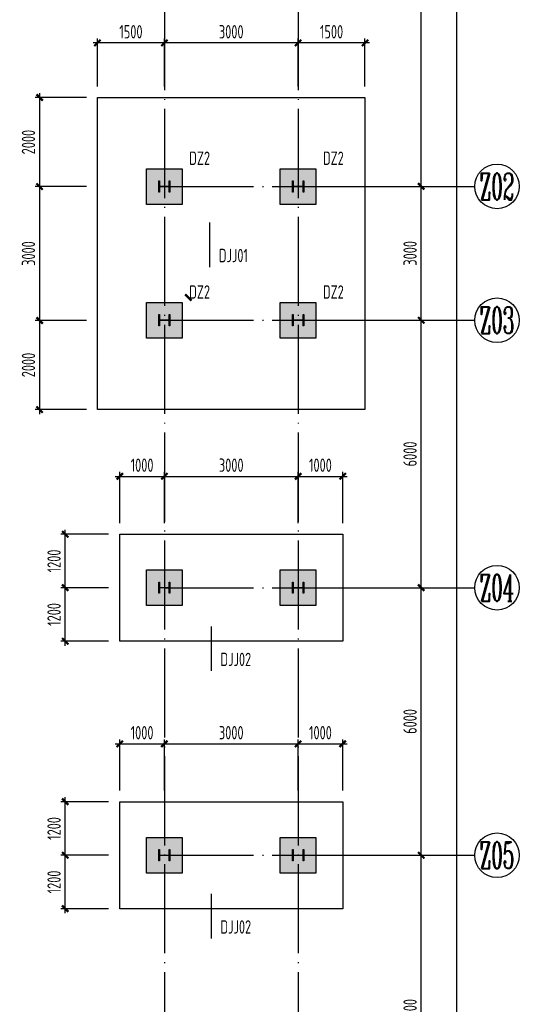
# Model space of a CAD drawing. Extents: x -294221 to 474257, y -25219 to 114942.
# Tile 26 of 69: x -30117 to -18911, y 81704 to 103788. Entities that reach past the tile are written whole.
import ezdxf
from ezdxf.enums import TextEntityAlignment as Align

# ---------------------------------------------------------------- set-up
doc = ezdxf.new("R2010")
doc.units = 0
doc.header["$LTSCALE"] = 1000
doc.linetypes.add('DOTE', pattern=[2.42, 2, -0.2, 0.02, -0.2])
for name, color, linetype in [('AXIS', 7, 'Continuous'), ('AXIS_DIM', 3, 'Continuous'), ('AXIS_NUM', 7, 'Continuous'), ('COLU', 7, 'Continuous'), ('COLU_HATCH', 251, 'Continuous'), ('DIM', 3, 'Continuous'), ('J-基础', 4, 'Continuous'), ('J-标注', 3, 'Continuous'), ('Prof', 2, 'Continuous')]:
    doc.layers.add(name, color=color, linetype=linetype)
doc.styles.add('TSSD_Axis', font='complex.shx', dxfattribs={"width": 0.7, "bigfont": 'hztxt.shx'})
doc.styles.add('TSSD_Dimension', font='tssdeng.shx', dxfattribs={"width": 0.7, "bigfont": 'hztxt.shx'})
doc.styles.add('TSSD_Rein', font='Tssdeng.shx', dxfattribs={"width": 0.7, "bigfont": '@@tssdchn.shx'})
doc.dimstyles.new('TSSD_100_100$0', dxfattribs={"dimtxt": 300, "dimasz": 100, "dimexe": 100, "dimexo": 250, "dimgap": 100, "dimtad": 1, "dimdec": 0, "dimrnd": 0.001, "dimzin": 0, "dimdsep": 46, "dimtxsty": 'TSSD_Dimension', "dimblk": 'ARCHTICK', "dimcen": 0, "dimdle": 100, "dimclrt": 7, "dimadec": 0, "dimazin": 0, "dimtfac": 1, "dimtdec": 0, "dimtix": 1, "dimtmove": 2, "dimatfit": 3, "dimldrblk": 'ARCHTICK', "dimfxl": 0, "dimtolj": 1, "dimtzin": 0, "dimarcsym": 0})

# ---------------------------------------------------------------- blocks, each defined once
blk = doc.blocks.new('_ArchTick')
at = {"color": 0, "linetype": 'ByBlock', "const_width": 0.5}
blk.add_lwpolyline([(-0.71, -0.71), (0.71, 0.71)], dxfattribs=at)
blk = doc.blocks.new('*D49')
at = {"layer": 'AXIS_DIM', "color": 0, "lineweight": -2}
for p, q in [((-21111, 99948), (-21111, 109148)), ((-22622, 109048), (-21011, 109048)), ((-22622, 100048), (-21011, 100048))]:
    blk.add_line(p, q, dxfattribs=at)
at = {"layer": 'Defpoints', "color": 0}
for p in [(-22872, 109048), (-21111, 109048), (-22872, 100048)]:
    blk.add_point(p, dxfattribs=at)
at = {"layer": 'AXIS_DIM', "color": 0, "lineweight": -2, "xscale": 99.99999969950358, "yscale": 99.99999969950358, "zscale": 99.99999969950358}
for p, rotation in [((-21111, 109048), 90), ((-21111, 100048), 270)]:
    blk.add_blockref('_ArchTick', p, dxfattribs=dict(at, rotation=rotation))
at = {"layer": 'AXIS_DIM', "color": 7, "insert": (-21361, 104548), "char_height": 300, "attachment_point": 5, "rotation": 90, "style": 'TSSD_Dimension'}
blk.add_mtext('\\A1;9000', dxfattribs=at)
blk = doc.blocks.new('*D50')
at = {"layer": 'AXIS_DIM', "color": 0, "lineweight": -2}
for p, q in [((-20311, 11947), (-20311, 109148)), ((-22622, 109048), (-20211, 109048)), ((-22622, 12047), (-20211, 12047))]:
    blk.add_line(p, q, dxfattribs=at)
at = {"layer": 'Defpoints', "color": 0}
for p in [(-22872, 109048), (-20311, 109048), (-22872, 12047)]:
    blk.add_point(p, dxfattribs=at)
at = {"layer": 'AXIS_DIM', "color": 0, "lineweight": -2, "xscale": 99.99999969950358, "yscale": 99.99999969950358, "zscale": 99.99999969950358}
for p, rotation in [((-20311, 109048), 90), ((-20311, 12047), 270)]:
    blk.add_blockref('_ArchTick', p, dxfattribs=dict(at, rotation=rotation))
at = {"layer": 'AXIS_DIM', "color": 7, "insert": (-20561, 60548), "char_height": 300, "attachment_point": 5, "rotation": 90, "style": 'TSSD_Dimension'}
blk.add_mtext('\\A1;97000', dxfattribs=at)
blk = doc.blocks.new('*D51')
at = {"layer": 'AXIS_DIM', "color": 0, "lineweight": -2}
for p, q in [((-22622, 100048), (-21011, 100048)), ((-21111, 96948), (-21111, 100148)), ((-22622, 97048), (-21011, 97048))]:
    blk.add_line(p, q, dxfattribs=at)
at = {"layer": 'Defpoints', "color": 0}
for p in [(-22872, 100048), (-21111, 100048), (-22872, 97048)]:
    blk.add_point(p, dxfattribs=at)
at = {"layer": 'AXIS_DIM', "color": 0, "lineweight": -2, "xscale": 99.99999969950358, "yscale": 99.99999969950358, "zscale": 99.99999969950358}
for p, rotation in [((-21111, 100048), 90), ((-21111, 97048), 270)]:
    blk.add_blockref('_ArchTick', p, dxfattribs=dict(at, rotation=rotation))
at = {"layer": 'AXIS_DIM', "color": 7, "insert": (-21361, 98548), "char_height": 300, "attachment_point": 5, "rotation": 90, "style": 'TSSD_Dimension'}
blk.add_mtext('\\A1;3000', dxfattribs=at)
blk = doc.blocks.new('*D52')
at = {"layer": 'AXIS_DIM', "color": 0, "lineweight": -2}
for p, q in [((-22622, 97048), (-21011, 97048)), ((-21111, 90948), (-21111, 97148)), ((-22622, 91048), (-21011, 91048))]:
    blk.add_line(p, q, dxfattribs=at)
at = {"layer": 'Defpoints', "color": 0}
for p in [(-22872, 97048), (-21111, 97048), (-22872, 91048)]:
    blk.add_point(p, dxfattribs=at)
at = {"layer": 'AXIS_DIM', "color": 0, "lineweight": -2, "xscale": 99.99999969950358, "yscale": 99.99999969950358, "zscale": 99.99999969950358}
for p, rotation in [((-21111, 97048), 90), ((-21111, 91048), 270)]:
    blk.add_blockref('_ArchTick', p, dxfattribs=dict(at, rotation=rotation))
at = {"layer": 'AXIS_DIM', "color": 7, "insert": (-21361, 94048), "char_height": 300, "attachment_point": 5, "rotation": 90, "style": 'TSSD_Dimension'}
blk.add_mtext('\\A1;6000', dxfattribs=at)
blk = doc.blocks.new('*D53')
at = {"layer": 'AXIS_DIM', "color": 0, "lineweight": -2}
for p, q in [((-22622, 91048), (-21011, 91048)), ((-21111, 84948), (-21111, 91148)), ((-22622, 85048), (-21011, 85048))]:
    blk.add_line(p, q, dxfattribs=at)
at = {"layer": 'Defpoints', "color": 0}
for p in [(-22872, 91048), (-21111, 91048), (-22872, 85048)]:
    blk.add_point(p, dxfattribs=at)
at = {"layer": 'AXIS_DIM', "color": 0, "lineweight": -2, "xscale": 99.99999969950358, "yscale": 99.99999969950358, "zscale": 99.99999969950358}
for p, rotation in [((-21111, 91048), 90), ((-21111, 85048), 270)]:
    blk.add_blockref('_ArchTick', p, dxfattribs=dict(at, rotation=rotation))
at = {"layer": 'AXIS_DIM', "color": 7, "insert": (-21361, 88048), "char_height": 300, "attachment_point": 5, "rotation": 90, "style": 'TSSD_Dimension'}
blk.add_mtext('\\A1;6000', dxfattribs=at)
blk = doc.blocks.new('*D54')
at = {"layer": 'AXIS_DIM', "color": 0, "lineweight": -2}
for p, q in [((-22622, 85048), (-21011, 85048)), ((-21111, 77948), (-21111, 85148)), ((-22622, 78048), (-21011, 78048))]:
    blk.add_line(p, q, dxfattribs=at)
at = {"layer": 'Defpoints', "color": 0}
for p in [(-22872, 85048), (-21111, 85048), (-22872, 78048)]:
    blk.add_point(p, dxfattribs=at)
at = {"layer": 'AXIS_DIM', "color": 0, "lineweight": -2, "xscale": 99.99999969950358, "yscale": 99.99999969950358, "zscale": 99.99999969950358}
for p, rotation in [((-21111, 85048), 90), ((-21111, 78048), 270)]:
    blk.add_blockref('_ArchTick', p, dxfattribs=dict(at, rotation=rotation))
at = {"layer": 'AXIS_DIM', "color": 7, "insert": (-21361, 81548), "char_height": 300, "attachment_point": 5, "rotation": 90, "style": 'TSSD_Dimension'}
blk.add_mtext('\\A1;7000', dxfattribs=at)
blk = doc.blocks.new('ts_axno')
at = {"color": 0, "linetype": 'ByBlock', "lineweight": -2}
blk.add_circle((0, 0), 0.5, dxfattribs=at)
at = {"color": 0, "linetype": 'ByBlock', "lineweight": -2, "style": 'TSSD_Axis', "width": 0.7}
blk.add_attdef('A', text='', height=0.6, dxfattribs=at).set_placement((0, 0), align=Align.MIDDLE_CENTER)
blk = doc.blocks.new('*D76')
at = {"layer": 'Defpoints', "color": 0}
for p in [(-22872, 87546), (-23872, 86248), (-22872, 86248)]:
    blk.add_point(p, dxfattribs=at)
at = {"layer": 'J-标注', "color": 0, "lineweight": -2}
for p, q in [((-23972, 87546), (-22772, 87546)), ((-23872, 86498), (-23872, 87646)), ((-22872, 86498), (-22872, 87646))]:
    blk.add_line(p, q, dxfattribs=at)
at = {"layer": 'J-标注', "color": 0, "lineweight": -2, "xscale": 99.99999969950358, "yscale": 99.99999969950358, "zscale": 99.99999969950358, "rotation": 180}
blk.add_blockref('_ArchTick', (-23872, 87546), dxfattribs=at)
at = {"layer": 'J-标注', "color": 0, "lineweight": -2, "xscale": 99.99999969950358, "yscale": 99.99999969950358, "zscale": 99.99999969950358}
blk.add_blockref('_ArchTick', (-22872, 87546), dxfattribs=at)
at = {"layer": 'J-标注', "color": 7, "insert": (-23372, 87796), "char_height": 300, "attachment_point": 5, "style": 'TSSD_Dimension'}
blk.add_mtext('\\A1;1000', dxfattribs=at)
blk = doc.blocks.new('*D77')
at = {"layer": 'Defpoints', "color": 0}
for p in [(-23872, 87546), (-26872, 86248), (-23872, 86248)]:
    blk.add_point(p, dxfattribs=at)
at = {"layer": 'J-标注', "color": 0, "lineweight": -2}
for p, q in [((-26972, 87546), (-23772, 87546)), ((-26872, 86498), (-26872, 87646)), ((-23872, 86498), (-23872, 87646))]:
    blk.add_line(p, q, dxfattribs=at)
at = {"layer": 'J-标注', "color": 0, "lineweight": -2, "xscale": 99.99999969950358, "yscale": 99.99999969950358, "zscale": 99.99999969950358, "rotation": 180}
blk.add_blockref('_ArchTick', (-26872, 87546), dxfattribs=at)
at = {"layer": 'J-标注', "color": 0, "lineweight": -2, "xscale": 99.99999969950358, "yscale": 99.99999969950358, "zscale": 99.99999969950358}
blk.add_blockref('_ArchTick', (-23872, 87546), dxfattribs=at)
at = {"layer": 'J-标注', "color": 7, "insert": (-25372, 87796), "char_height": 300, "attachment_point": 5, "style": 'TSSD_Dimension'}
blk.add_mtext('\\A1;3000', dxfattribs=at)
blk = doc.blocks.new('*D78')
at = {"layer": 'Defpoints', "color": 0}
for p in [(-26872, 87546), (-27872, 86248), (-26872, 86248)]:
    blk.add_point(p, dxfattribs=at)
at = {"layer": 'J-标注', "color": 0, "lineweight": -2}
for p, q in [((-27972, 87546), (-26772, 87546)), ((-27872, 86498), (-27872, 87646)), ((-26872, 86498), (-26872, 87646))]:
    blk.add_line(p, q, dxfattribs=at)
at = {"layer": 'J-标注', "color": 0, "lineweight": -2, "xscale": 99.99999969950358, "yscale": 99.99999969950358, "zscale": 99.99999969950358, "rotation": 180}
blk.add_blockref('_ArchTick', (-27872, 87546), dxfattribs=at)
at = {"layer": 'J-标注', "color": 0, "lineweight": -2, "xscale": 99.99999969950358, "yscale": 99.99999969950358, "zscale": 99.99999969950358}
blk.add_blockref('_ArchTick', (-26872, 87546), dxfattribs=at)
at = {"layer": 'J-标注', "color": 7, "insert": (-27372, 87796), "char_height": 300, "attachment_point": 5, "style": 'TSSD_Dimension'}
blk.add_mtext('\\A1;1000', dxfattribs=at)
blk = doc.blocks.new('*D79')
at = {"layer": 'Defpoints', "color": 0}
for p in [(-29096, 85048), (-27872, 85048), (-27872, 83848)]:
    blk.add_point(p, dxfattribs=at)
at = {"layer": 'J-标注', "color": 0, "lineweight": -2}
for p, q in [((-28122, 85048), (-29196, 85048)), ((-29096, 83748), (-29096, 85148)), ((-28122, 83848), (-29196, 83848))]:
    blk.add_line(p, q, dxfattribs=at)
at = {"layer": 'J-标注', "color": 0, "lineweight": -2, "xscale": 99.99999969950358, "yscale": 99.99999969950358, "zscale": 99.99999969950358}
for p, rotation in [((-29096, 85048), 90), ((-29096, 83848), 270)]:
    blk.add_blockref('_ArchTick', p, dxfattribs=dict(at, rotation=rotation))
at = {"layer": 'J-标注', "color": 7, "insert": (-29346, 84448), "char_height": 300, "attachment_point": 5, "rotation": 90, "style": 'TSSD_Dimension'}
blk.add_mtext('\\A1;1200', dxfattribs=at)
blk = doc.blocks.new('*D80')
at = {"layer": 'Defpoints', "color": 0}
for p in [(-29096, 86248), (-27872, 86248), (-27872, 85048)]:
    blk.add_point(p, dxfattribs=at)
at = {"layer": 'J-标注', "color": 0, "lineweight": -2}
for p, q in [((-28122, 86248), (-29196, 86248)), ((-29096, 84948), (-29096, 86348)), ((-28122, 85048), (-29196, 85048))]:
    blk.add_line(p, q, dxfattribs=at)
at = {"layer": 'J-标注', "color": 0, "lineweight": -2, "xscale": 99.99999969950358, "yscale": 99.99999969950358, "zscale": 99.99999969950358}
for p, rotation in [((-29096, 86248), 90), ((-29096, 85048), 270)]:
    blk.add_blockref('_ArchTick', p, dxfattribs=dict(at, rotation=rotation))
at = {"layer": 'J-标注', "color": 7, "insert": (-29346, 85648), "char_height": 300, "attachment_point": 5, "rotation": 90, "style": 'TSSD_Dimension'}
blk.add_mtext('\\A1;1200', dxfattribs=at)
blk = doc.blocks.new('*D81')
at = {"layer": 'Defpoints', "color": 0}
for p in [(-22872, 93546), (-23872, 92248), (-22872, 92248)]:
    blk.add_point(p, dxfattribs=at)
at = {"layer": 'J-标注', "color": 0, "lineweight": -2}
for p, q in [((-23872, 92498), (-23872, 93646)), ((-22872, 92498), (-22872, 93646)), ((-23972, 93546), (-22772, 93546))]:
    blk.add_line(p, q, dxfattribs=at)
at = {"layer": 'J-标注', "color": 0, "lineweight": -2, "xscale": 99.99999969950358, "yscale": 99.99999969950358, "zscale": 99.99999969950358, "rotation": 180}
blk.add_blockref('_ArchTick', (-23872, 93546), dxfattribs=at)
at = {"layer": 'J-标注', "color": 0, "lineweight": -2, "xscale": 99.99999969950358, "yscale": 99.99999969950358, "zscale": 99.99999969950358}
blk.add_blockref('_ArchTick', (-22872, 93546), dxfattribs=at)
at = {"layer": 'J-标注', "color": 7, "insert": (-23372, 93796), "char_height": 300, "attachment_point": 5, "style": 'TSSD_Dimension'}
blk.add_mtext('\\A1;1000', dxfattribs=at)
blk = doc.blocks.new('*D82')
at = {"layer": 'Defpoints', "color": 0}
for p in [(-23872, 93546), (-26872, 92248), (-23872, 92248)]:
    blk.add_point(p, dxfattribs=at)
at = {"layer": 'J-标注', "color": 0, "lineweight": -2}
for p, q in [((-26872, 92498), (-26872, 93646)), ((-23872, 92498), (-23872, 93646)), ((-26972, 93546), (-23772, 93546))]:
    blk.add_line(p, q, dxfattribs=at)
at = {"layer": 'J-标注', "color": 0, "lineweight": -2, "xscale": 99.99999969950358, "yscale": 99.99999969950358, "zscale": 99.99999969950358, "rotation": 180}
blk.add_blockref('_ArchTick', (-26872, 93546), dxfattribs=at)
at = {"layer": 'J-标注', "color": 0, "lineweight": -2, "xscale": 99.99999969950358, "yscale": 99.99999969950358, "zscale": 99.99999969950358}
blk.add_blockref('_ArchTick', (-23872, 93546), dxfattribs=at)
at = {"layer": 'J-标注', "color": 7, "insert": (-25372, 93796), "char_height": 300, "attachment_point": 5, "style": 'TSSD_Dimension'}
blk.add_mtext('\\A1;3000', dxfattribs=at)
blk = doc.blocks.new('*D83')
at = {"layer": 'Defpoints', "color": 0}
for p in [(-26872, 93546), (-27872, 92248), (-26872, 92248)]:
    blk.add_point(p, dxfattribs=at)
at = {"layer": 'J-标注', "color": 0, "lineweight": -2}
for p, q in [((-27872, 92498), (-27872, 93646)), ((-26872, 92498), (-26872, 93646)), ((-27972, 93546), (-26772, 93546))]:
    blk.add_line(p, q, dxfattribs=at)
at = {"layer": 'J-标注', "color": 0, "lineweight": -2, "xscale": 99.99999969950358, "yscale": 99.99999969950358, "zscale": 99.99999969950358, "rotation": 180}
blk.add_blockref('_ArchTick', (-27872, 93546), dxfattribs=at)
at = {"layer": 'J-标注', "color": 0, "lineweight": -2, "xscale": 99.99999969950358, "yscale": 99.99999969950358, "zscale": 99.99999969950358}
blk.add_blockref('_ArchTick', (-26872, 93546), dxfattribs=at)
at = {"layer": 'J-标注', "color": 7, "insert": (-27372, 93796), "char_height": 300, "attachment_point": 5, "style": 'TSSD_Dimension'}
blk.add_mtext('\\A1;1000', dxfattribs=at)
blk = doc.blocks.new('*D84')
at = {"layer": 'Defpoints', "color": 0}
for p in [(-29096, 91048), (-27872, 91048), (-27872, 89848)]:
    blk.add_point(p, dxfattribs=at)
at = {"layer": 'J-标注', "color": 0, "lineweight": -2}
for p, q in [((-28122, 91048), (-29196, 91048)), ((-29096, 89748), (-29096, 91148)), ((-28122, 89848), (-29196, 89848))]:
    blk.add_line(p, q, dxfattribs=at)
at = {"layer": 'J-标注', "color": 0, "lineweight": -2, "xscale": 99.99999969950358, "yscale": 99.99999969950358, "zscale": 99.99999969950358}
for p, rotation in [((-29096, 91048), 90), ((-29096, 89848), 270)]:
    blk.add_blockref('_ArchTick', p, dxfattribs=dict(at, rotation=rotation))
at = {"layer": 'J-标注', "color": 7, "insert": (-29346, 90448), "char_height": 300, "attachment_point": 5, "rotation": 90, "style": 'TSSD_Dimension'}
blk.add_mtext('\\A1;1200', dxfattribs=at)
blk = doc.blocks.new('*D85')
at = {"layer": 'Defpoints', "color": 0}
for p in [(-29096, 92248), (-27872, 92248), (-27872, 91048)]:
    blk.add_point(p, dxfattribs=at)
at = {"layer": 'J-标注', "color": 0, "lineweight": -2}
for p, q in [((-29096, 90948), (-29096, 92348)), ((-28122, 92248), (-29196, 92248)), ((-28122, 91048), (-29196, 91048))]:
    blk.add_line(p, q, dxfattribs=at)
at = {"layer": 'J-标注', "color": 0, "lineweight": -2, "xscale": 99.99999969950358, "yscale": 99.99999969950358, "zscale": 99.99999969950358}
for p, rotation in [((-29096, 92248), 90), ((-29096, 91048), 270)]:
    blk.add_blockref('_ArchTick', p, dxfattribs=dict(at, rotation=rotation))
at = {"layer": 'J-标注', "color": 7, "insert": (-29346, 91648), "char_height": 300, "attachment_point": 5, "rotation": 90, "style": 'TSSD_Dimension'}
blk.add_mtext('\\A1;1200', dxfattribs=at)
blk = doc.blocks.new('*D149')
at = {"layer": 'Defpoints', "color": 0}
for p in [(-28372, 102043, 40), (-29670, 100043), (-28372, 100043, 40)]:
    blk.add_point(p, dxfattribs=at)
at = {"layer": 'J-标注', "color": 0, "lineweight": -2}
for p, q in [((-28622, 102043), (-29770, 102043)), ((-29670, 102143), (-29670, 99943)), ((-28622, 100043), (-29770, 100043))]:
    blk.add_line(p, q, dxfattribs=at)
at = {"layer": 'J-标注', "color": 0, "lineweight": -2, "xscale": 99.99999969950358, "yscale": 99.99999969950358, "zscale": 99.99999969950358}
for p, rotation in [((-29670, 102043), 90), ((-29670, 100043), 270)]:
    blk.add_blockref('_ArchTick', p, dxfattribs=dict(at, rotation=rotation))
at = {"layer": 'J-标注', "color": 7, "insert": (-29920, 101043), "char_height": 300, "attachment_point": 5, "rotation": 90, "style": 'TSSD_Dimension'}
blk.add_mtext('\\A1;2000', dxfattribs=at)
blk = doc.blocks.new('*D150')
at = {"layer": 'Defpoints', "color": 0}
for p in [(-28372, 103267), (-28372, 102043), (-26872, 102043)]:
    blk.add_point(p, dxfattribs=at)
at = {"layer": 'J-标注', "color": 0, "lineweight": -2}
for p, q in [((-28372, 102293), (-28372, 103367)), ((-26872, 102293), (-26872, 103367)), ((-26772, 103267), (-28472, 103267))]:
    blk.add_line(p, q, dxfattribs=at)
at = {"layer": 'J-标注', "color": 0, "lineweight": -2, "xscale": 99.99999969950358, "yscale": 99.99999969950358, "zscale": 99.99999969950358, "rotation": 180}
blk.add_blockref('_ArchTick', (-28372, 103267), dxfattribs=at)
at = {"layer": 'J-标注', "color": 0, "lineweight": -2, "xscale": 99.99999969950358, "yscale": 99.99999969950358, "zscale": 99.99999969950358}
blk.add_blockref('_ArchTick', (-26872, 103267), dxfattribs=at)
at = {"layer": 'J-标注', "color": 7, "insert": (-27622, 103517), "char_height": 300, "attachment_point": 5, "style": 'TSSD_Dimension'}
blk.add_mtext('\\A1;1500', dxfattribs=at)
blk = doc.blocks.new('*D151')
at = {"layer": 'Defpoints', "color": 0}
for p in [(-26872, 103267), (-26872, 102043), (-23872, 102043)]:
    blk.add_point(p, dxfattribs=at)
at = {"layer": 'J-标注', "color": 0, "lineweight": -2}
for p, q in [((-26872, 102293), (-26872, 103367)), ((-23872, 102293), (-23872, 103367)), ((-23772, 103267), (-26972, 103267))]:
    blk.add_line(p, q, dxfattribs=at)
at = {"layer": 'J-标注', "color": 0, "lineweight": -2, "xscale": 99.99999969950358, "yscale": 99.99999969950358, "zscale": 99.99999969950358, "rotation": 180}
blk.add_blockref('_ArchTick', (-26872, 103267), dxfattribs=at)
at = {"layer": 'J-标注', "color": 0, "lineweight": -2, "xscale": 99.99999969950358, "yscale": 99.99999969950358, "zscale": 99.99999969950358}
blk.add_blockref('_ArchTick', (-23872, 103267), dxfattribs=at)
at = {"layer": 'J-标注', "color": 7, "insert": (-25372, 103517), "char_height": 300, "attachment_point": 5, "style": 'TSSD_Dimension'}
blk.add_mtext('\\A1;3000', dxfattribs=at)
blk = doc.blocks.new('*D152')
at = {"layer": 'Defpoints', "color": 0}
for p in [(-23872, 103267), (-23872, 102043), (-22372, 102043)]:
    blk.add_point(p, dxfattribs=at)
at = {"layer": 'J-标注', "color": 0, "lineweight": -2}
for p, q in [((-23872, 102293), (-23872, 103367)), ((-22372, 102293), (-22372, 103367)), ((-22272, 103267), (-23972, 103267))]:
    blk.add_line(p, q, dxfattribs=at)
at = {"layer": 'J-标注', "color": 0, "lineweight": -2, "xscale": 99.99999969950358, "yscale": 99.99999969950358, "zscale": 99.99999969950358}
for p, rotation in [((-23872, 103267), 179.9999999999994), ((-22372, 103267), 359.9999999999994)]:
    blk.add_blockref('_ArchTick', p, dxfattribs=dict(at, rotation=rotation))
at = {"layer": 'J-标注', "color": 7, "insert": (-23122, 103517), "char_height": 300, "attachment_point": 5, "style": 'TSSD_Dimension'}
blk.add_mtext('\\A1;1500', dxfattribs=at)
blk = doc.blocks.new('*D153')
at = {"layer": 'Defpoints', "color": 0}
for p in [(-28372, 100043, 40), (-29670, 97043), (-28372, 97043, 40)]:
    blk.add_point(p, dxfattribs=at)
at = {"layer": 'J-标注', "color": 0, "lineweight": -2}
for p, q in [((-28622, 100043), (-29770, 100043)), ((-29670, 100143), (-29670, 96943)), ((-28622, 97043), (-29770, 97043))]:
    blk.add_line(p, q, dxfattribs=at)
at = {"layer": 'J-标注', "color": 0, "lineweight": -2, "xscale": 99.99999969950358, "yscale": 99.99999969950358, "zscale": 99.99999969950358}
for p, rotation in [((-29670, 100043), 90), ((-29670, 97043), 270)]:
    blk.add_blockref('_ArchTick', p, dxfattribs=dict(at, rotation=rotation))
at = {"layer": 'J-标注', "color": 7, "insert": (-29920, 98543), "char_height": 300, "attachment_point": 5, "rotation": 90, "style": 'TSSD_Dimension'}
blk.add_mtext('\\A1;3000', dxfattribs=at)
blk = doc.blocks.new('*D154')
at = {"layer": 'Defpoints', "color": 0}
for p in [(-28372, 97043, 40), (-29670, 95043), (-28372, 95043, 40)]:
    blk.add_point(p, dxfattribs=at)
at = {"layer": 'J-标注', "color": 0, "lineweight": -2}
for p, q in [((-28622, 97043), (-29770, 97043)), ((-29670, 97143), (-29670, 94943)), ((-28622, 95043), (-29770, 95043))]:
    blk.add_line(p, q, dxfattribs=at)
at = {"layer": 'J-标注', "color": 0, "lineweight": -2, "xscale": 99.99999969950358, "yscale": 99.99999969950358, "zscale": 99.99999969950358}
for p, rotation in [((-29670, 97043), 90), ((-29670, 95043), 270)]:
    blk.add_blockref('_ArchTick', p, dxfattribs=dict(at, rotation=rotation))
at = {"layer": 'J-标注', "color": 7, "insert": (-29920, 96043), "char_height": 300, "attachment_point": 5, "rotation": 90, "style": 'TSSD_Dimension'}
blk.add_mtext('\\A1;2000', dxfattribs=at)

msp = doc.modelspace()

# ---------------------------------------------------------------- hatches: boundary and pattern name
at = {"layer": 'COLU_HATCH'}
h = msp.add_hatch(color=256, dxfattribs=at)
h.dxf.hatch_style = 1
h.paths.add_polyline_path([(-26471.673, 100442.502), (-26471.673, 99642.502), (-27271.673, 99642.502), (-27271.673, 100442.502)])
h = msp.add_hatch(color=256, dxfattribs=at)
h.dxf.hatch_style = 1
h.paths.add_polyline_path([(-23471.673, 100442.677), (-23471.673, 99642.677), (-24271.673, 99642.677), (-24271.673, 100442.677)])
h = msp.add_hatch(color=256, dxfattribs=at)
h.dxf.hatch_style = 1
h.paths.add_polyline_path([(-26471.673, 97442.677), (-26471.673, 96642.677), (-27271.673, 96642.677), (-27271.673, 97442.677)])
h = msp.add_hatch(color=256, dxfattribs=at)
h.dxf.hatch_style = 1
h.paths.add_polyline_path([(-23471.673, 97442.677), (-23471.673, 96642.677), (-24271.673, 96642.677), (-24271.673, 97442.677)])
h = msp.add_hatch(color=256, dxfattribs=at)
h.dxf.hatch_style = 1
h.paths.add_polyline_path([(-27271.675, 91447.679), (-26471.675, 91447.679), (-26471.675, 90647.679), (-27271.675, 90647.679)])
h = msp.add_hatch(color=256, dxfattribs=at)
h.dxf.hatch_style = 1
h.paths.add_polyline_path([(-24271.675, 91447.677), (-23471.675, 91447.677), (-23471.675, 90647.677), (-24271.675, 90647.677)])
h = msp.add_hatch(color=256, dxfattribs=at)
h.dxf.hatch_style = 1
h.paths.add_polyline_path([(-27271.675, 85447.679), (-26471.675, 85447.679), (-26471.675, 84647.679), (-27271.675, 84647.679)])
h = msp.add_hatch(color=256, dxfattribs=at)
h.dxf.hatch_style = 1
h.paths.add_polyline_path([(-24271.675, 85447.677), (-23471.675, 85447.677), (-23471.675, 84647.677), (-24271.675, 84647.677)])

# ---------------------------------------------------------------- linework, layer by layer
at = {"layer": 'AXIS', "color": 1, "linetype": 'DOTE'}
for p, q in [((-26871.675, 109047.677, -4116055.252), (-26871.675, 11047.329, -4116055.252)), ((-23871.675, 109047.677, -4116055.252), (-23871.675, 11047.329, -4116055.252)), ((-26871.675, 100047.677, -4116055.252), (-22871.675, 100047.677, -4116055.252)), ((-26871.675, 97047.677, -4116055.252), (-22871.675, 97047.677, -4116055.252)), ((-26871.675, 91047.677, -4116055.252), (-22871.675, 91047.677, -4116055.252)), ((-26871.675, 85047.677, -4116055.252), (-22871.675, 85047.677, -4116055.252))]:
    msp.add_line(p, q, dxfattribs=at)
at = {"layer": 'AXIS_NUM'}
for p, q in [((-22871.675, 100047.677, -4116055.252), (-19910.649, 100047.677, -4116055.252)), ((-22871.675, 97047.677, -4116055.252), (-19910.649, 97047.677, -4116055.252)), ((-22871.675, 91047.677, -4116055.252), (-19910.649, 91047.677, -4116055.252)), ((-22871.675, 85047.677, -4116055.252), (-19910.649, 85047.677, -4116055.252))]:
    msp.add_line(p, q, dxfattribs=at)
at = {"layer": 'COLU', "color": 6, "elevation": -4116055.252}
for points in [[(-26471.673, 100442.502), (-26471.673, 99642.502), (-27271.673, 99642.502), (-27271.673, 100442.502)], [(-23471.673, 100442.677), (-23471.673, 99642.677), (-24271.673, 99642.677), (-24271.673, 100442.677)], [(-26471.673, 97442.677), (-26471.673, 96642.677), (-27271.673, 96642.677), (-27271.673, 97442.677)], [(-23471.673, 97442.677), (-23471.673, 96642.677), (-24271.673, 96642.677), (-24271.673, 97442.677)], [(-27271.675, 91447.679), (-26471.675, 91447.679), (-26471.675, 90647.679), (-27271.675, 90647.679)], [(-24271.675, 91447.677), (-23471.675, 91447.677), (-23471.675, 90647.677), (-24271.675, 90647.677)], [(-27271.675, 85447.679), (-26471.675, 85447.679), (-26471.675, 84647.679), (-27271.675, 84647.679)], [(-24271.675, 85447.677), (-23471.675, 85447.677), (-23471.675, 84647.677), (-24271.675, 84647.677)]]:
    msp.add_lwpolyline(points, close=True, dxfattribs=at)
at = {"layer": 'J-基础'}
for points, elevation in [([(-28371.716, 102042.633), (-22371.716, 102042.633), (-22371.716, 95042.633), (-28371.716, 95042.633)], -4116055.252), ([(-22871.675, 92247.679), (-22871.675, 89847.679), (-27871.675, 89847.679), (-27871.675, 92247.679)], -4116014.848), ([(-22871.675, 86247.679), (-22871.675, 83847.679), (-27871.675, 83847.679), (-27871.675, 86247.679)], -4116014.848)]:
    msp.add_lwpolyline(points, close=True, dxfattribs=dict(at, elevation=elevation))
for points, elevation in [([(-25852.606, 98239.186), (-25852.606, 99239.096)], -4116055.252), ([(-25816.367, 89180.363), (-25816.367, 90180.274)], -4116014.848), ([(-25816.367, 83180.363), (-25816.367, 84180.274)], -4116014.848)]:
    msp.add_lwpolyline(points, dxfattribs=dict(at, elevation=elevation))
at = {"layer": 'Prof', "elevation": -4116055.252}
for points in [[(-26776.675, 100052.677, 0.414213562), (-26760.675, 100068.677), (-26760.675, 100172.677), (-26746.675, 100172.677), (-26746.675, 99922.677), (-26760.675, 99922.677), (-26760.675, 100026.677, 0.414213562), (-26776.675, 100042.677), (-26966.675, 100042.677, 0.414213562), (-26982.675, 100026.677), (-26982.675, 99922.677), (-26996.675, 99922.677), (-26996.675, 100172.677), (-26982.675, 100172.677), (-26982.675, 100068.677, 0.414213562), (-26966.675, 100052.677)], [(-23776.675, 100052.677, 0.414213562), (-23760.675, 100068.677), (-23760.675, 100172.677), (-23746.675, 100172.677), (-23746.675, 99922.677), (-23760.675, 99922.677), (-23760.675, 100026.677, 0.414213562), (-23776.675, 100042.677), (-23966.675, 100042.677, 0.414213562), (-23982.675, 100026.677), (-23982.675, 99922.677), (-23996.675, 99922.677), (-23996.675, 100172.677), (-23982.675, 100172.677), (-23982.675, 100068.677, 0.414213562), (-23966.675, 100052.677)], [(-26776.675, 97052.677, 0.414213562), (-26760.675, 97068.677), (-26760.675, 97172.677), (-26746.675, 97172.677), (-26746.675, 96922.677), (-26760.675, 96922.677), (-26760.675, 97026.677, 0.414213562), (-26776.675, 97042.677), (-26966.675, 97042.677, 0.414213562), (-26982.675, 97026.677), (-26982.675, 96922.677), (-26996.675, 96922.677), (-26996.675, 97172.677), (-26982.675, 97172.677), (-26982.675, 97068.677, 0.414213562), (-26966.675, 97052.677)], [(-23776.675, 97052.677, 0.414213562), (-23760.675, 97068.677), (-23760.675, 97172.677), (-23746.675, 97172.677), (-23746.675, 96922.677), (-23760.675, 96922.677), (-23760.675, 97026.677, 0.414213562), (-23776.675, 97042.677), (-23966.675, 97042.677, 0.414213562), (-23982.675, 97026.677), (-23982.675, 96922.677), (-23996.675, 96922.677), (-23996.675, 97172.677), (-23982.675, 97172.677), (-23982.675, 97068.677, 0.414213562), (-23966.675, 97052.677)], [(-26776.675, 91052.677, 0.414213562), (-26760.675, 91068.677), (-26760.675, 91172.677), (-26746.675, 91172.677), (-26746.675, 90922.677), (-26760.675, 90922.677), (-26760.675, 91026.677, 0.414213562), (-26776.675, 91042.677), (-26966.675, 91042.677, 0.414213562), (-26982.675, 91026.677), (-26982.675, 90922.677), (-26996.675, 90922.677), (-26996.675, 91172.677), (-26982.675, 91172.677), (-26982.675, 91068.677, 0.414213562), (-26966.675, 91052.677)], [(-23776.675, 91052.677, 0.414213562), (-23760.675, 91068.677), (-23760.675, 91172.677), (-23746.675, 91172.677), (-23746.675, 90922.677), (-23760.675, 90922.677), (-23760.675, 91026.677, 0.414213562), (-23776.675, 91042.677), (-23966.675, 91042.677, 0.414213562), (-23982.675, 91026.677), (-23982.675, 90922.677), (-23996.675, 90922.677), (-23996.675, 91172.677), (-23982.675, 91172.677), (-23982.675, 91068.677, 0.414213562), (-23966.675, 91052.677)], [(-26776.675, 85052.677, 0.414213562), (-26760.675, 85068.677), (-26760.675, 85172.677), (-26746.675, 85172.677), (-26746.675, 84922.677), (-26760.675, 84922.677), (-26760.675, 85026.677, 0.414213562), (-26776.675, 85042.677), (-26966.675, 85042.677, 0.414213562), (-26982.675, 85026.677), (-26982.675, 84922.677), (-26996.675, 84922.677), (-26996.675, 85172.677), (-26982.675, 85172.677), (-26982.675, 85068.677, 0.414213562), (-26966.675, 85052.677)], [(-23776.675, 85052.677, 0.414213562), (-23760.675, 85068.677), (-23760.675, 85172.677), (-23746.675, 85172.677), (-23746.675, 84922.677), (-23760.675, 84922.677), (-23760.675, 85026.677, 0.414213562), (-23776.675, 85042.677), (-23966.675, 85042.677, 0.414213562), (-23982.675, 85026.677), (-23982.675, 84922.677), (-23996.675, 84922.677), (-23996.675, 85172.677), (-23982.675, 85172.677), (-23982.675, 85068.677, 0.414213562), (-23966.675, 85052.677)]]:
    msp.add_lwpolyline(points, format="xyb", close=True, dxfattribs=at)

# ---------------------------------------------------------------- block references
at = {"layer": 'AXIS_NUM'}
ref = msp.add_blockref('ts_axno', (-19410.649, 100047.677, -4116055.252), dxfattribs=dict(at, xscale=999.9999969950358, yscale=999.9999969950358, zscale=999.9999969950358))
ref.add_attrib('A2', 'Z02', dxfattribs={"height": 600, "style": 'TSSD_Axis', "width": 0.5}).set_placement((-19410.649, 100047.677, -4116055.252), align=Align.MIDDLE_CENTER)
ref = msp.add_blockref('ts_axno', (-19410.649, 97047.677, -4116055.252), dxfattribs=dict(at, xscale=999.9999969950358, yscale=999.9999969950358, zscale=999.9999969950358))
ref.add_attrib('A2', 'Z03', dxfattribs={"height": 600, "style": 'TSSD_Axis', "width": 0.5}).set_placement((-19410.649, 97047.677, -4116055.252), align=Align.MIDDLE_CENTER)
ref = msp.add_blockref('ts_axno', (-19410.649, 91047.677, -4116055.252), dxfattribs=dict(at, xscale=999.9999969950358, yscale=999.9999969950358, zscale=999.9999969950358))
ref.add_attrib('A2', 'Z04', dxfattribs={"height": 600, "style": 'TSSD_Axis', "width": 0.5}).set_placement((-19410.649, 91047.677, -4116055.252), align=Align.MIDDLE_CENTER)
ref = msp.add_blockref('ts_axno', (-19410.649, 85047.677, -4116055.252), dxfattribs=dict(at, xscale=999.9999969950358, yscale=999.9999969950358, zscale=999.9999969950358))
ref.add_attrib('A2', 'Z05', dxfattribs={"height": 600, "style": 'TSSD_Axis', "width": 0.5}).set_placement((-19410.649, 85047.677, -4116055.252), align=Align.MIDDLE_CENTER)
at = {"layer": 'DIM', "xscale": 99.99999969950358, "yscale": 99.99999969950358, "zscale": 99.99999969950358, "rotation": 270}
msp.add_blockref('_ArchTick', (-26333.034, 97556.225, -4116055.252), dxfattribs=at)

# ---------------------------------------------------------------- texts
at = {"layer": 'J-基础', "style": 'TSSD_Rein', "width": 0.7}
for s, p in [('DZ2', (-26315.096, 100530.961)), ('DZ2', (-23315.096, 100531.136)), ('DJ%%142J%%14301', (-25650.731, 98348.712, -18506625.882)), ('DZ2', (-26315.096, 97531.136)), ('DZ2', (-23315.096, 97531.136)), ('DJ%%142J%%14302', (-25614.492, 89289.889, -18506585.478)), ('DJ%%142J%%14302', (-25614.492, 83289.889, -18506585.478))]:
    msp.add_text(s, height=300, dxfattribs=at).set_placement(p)

# ---------------------------------------------------------------- dimensions: what is measured, and where the dimension line sits
at = {"layer": 'AXIS_DIM'}
for base, p1, p2, picture, middle in [((-21110.649, 109047.677, -4116055.252), (-22871.675, 100047.677, -4116055.252), (-22871.675, 109047.677, -4116055.252), '*D49', (-21360.649, 104547.677, -4116055.252)), ((-20310.649, 109047.677, -4116055.252), (-22871.675, 12047.329, -4116055.252), (-22871.675, 109047.677, -4116055.252), '*D50', (-20560.649, 60547.503, -4116055.252)), ((-21110.649, 100047.677, -4116055.252), (-22871.675, 97047.677, -4116055.252), (-22871.675, 100047.677, -4116055.252), '*D51', (-21360.649, 98547.677, -4116055.252)), ((-21110.649, 97047.677, -4116055.252), (-22871.675, 91047.677, -4116055.252), (-22871.675, 97047.677, -4116055.252), '*D52', (-21360.649, 94047.677, -4116055.252)), ((-21110.649, 91047.677, -4116055.252), (-22871.675, 85047.677, -4116055.252), (-22871.675, 91047.677, -4116055.252), '*D53', (-21360.649, 88047.677, -4116055.252)), ((-21110.649, 85047.677, -4116055.252), (-22871.675, 78047.677, -4116055.252), (-22871.675, 85047.677, -4116055.252), '*D54', (-21360.649, 81547.677, -4116055.252))]:
    dim = msp.add_linear_dim(base=base, p1=p1, p2=p2, angle=270, dimstyle='TSSD_100_100$0', override={"dimscale": 1, "dimlfac": 1}, dxfattribs=at)
    dim.commit()
    dim.dimension.update_dxf_attribs({"geometry": picture, "text_midpoint": middle})
at = {"layer": 'J-标注'}
for p1, p2, distance, picture, middle in [((-26872.078, 102042.633, -4116055.252), (-28371.716, 102042.633, -4116055.252), -1223.907, '*D150', (-27621.897, 103516.54, -4116055.252)), ((-23871.675, 102042.633, -4116055.252), (-26872.078, 102042.633, -4116055.252), -1223.907, '*D151', (-25371.877, 103516.54, -4116055.252)), ((-22371.716, 102042.633, -4116055.252), (-23871.675, 102042.633, -4116055.252), -1223.907, '*D152', (-23121.696, 103516.54, -4116055.252)), ((-28371.716, 102042.633, -4116055.252), (-28371.716, 100042.677, -4116055.252), -1298.251, '*D149', (-29919.968, 101042.655, -4116095.656)), ((-28371.716, 100042.677, -4116055.252), (-28371.716, 97042.677, -4116055.252), -1298.251, '*D153', (-29919.968, 98542.677, -4116095.656)), ((-28371.716, 97042.677, -4116055.252), (-28371.716, 95042.633, -4116055.252), -1298.251, '*D154', (-29919.968, 96042.655, -4116095.656)), ((-27871.675, 92247.679, -4116055.252), (-26871.675, 92247.679, -4116055.252), 1298.251, '*D83', (-27371.675, 93795.93, -4116055.252)), ((-26871.675, 92247.679, -4116055.252), (-23871.675, 92247.679, -4116055.252), 1298.251, '*D82', (-25371.675, 93795.93, -4116055.252)), ((-23871.675, 92247.679, -4116055.252), (-22871.675, 92247.679, -4116055.252), 1298.251, '*D81', (-23371.675, 93795.93, -4116055.252)), ((-27871.675, 91047.677, -4116055.252), (-27871.675, 92247.679, -4116055.252), 1223.907, '*D85', (-29345.582, 91647.678, -4116055.252)), ((-27871.675, 89847.679, -4116055.252), (-27871.675, 91047.677, -4116055.252), 1223.907, '*D84', (-29345.582, 90447.678, -4116055.252)), ((-27871.675, 86247.679, -4116055.252), (-26871.675, 86247.679, -4116055.252), 1298.251, '*D78', (-27371.675, 87795.93, -4116055.252)), ((-26871.675, 86247.679, -4116055.252), (-23871.675, 86247.679, -4116055.252), 1298.251, '*D77', (-25371.675, 87795.93, -4116055.252)), ((-23871.675, 86247.679, -4116055.252), (-22871.675, 86247.679, -4116055.252), 1298.251, '*D76', (-23371.675, 87795.93, -4116055.252)), ((-27871.675, 85047.677, -4116055.252), (-27871.675, 86247.679, -4116055.252), 1223.907, '*D80', (-29345.582, 85647.678, -4116055.252)), ((-27871.675, 83847.679, -4116055.252), (-27871.675, 85047.677, -4116055.252), 1223.907, '*D79', (-29345.582, 84447.678, -4116055.252))]:
    dim = msp.add_aligned_dim(p1=p1, p2=p2, distance=distance, dimstyle='TSSD_100_100$0', override={"dimscale": 1, "dimlfac": 1}, dxfattribs=at)
    dim.commit()
    dim.dimension.update_dxf_attribs({"geometry": picture, "text_midpoint": middle})

doc.saveas('drawing.dxf')
